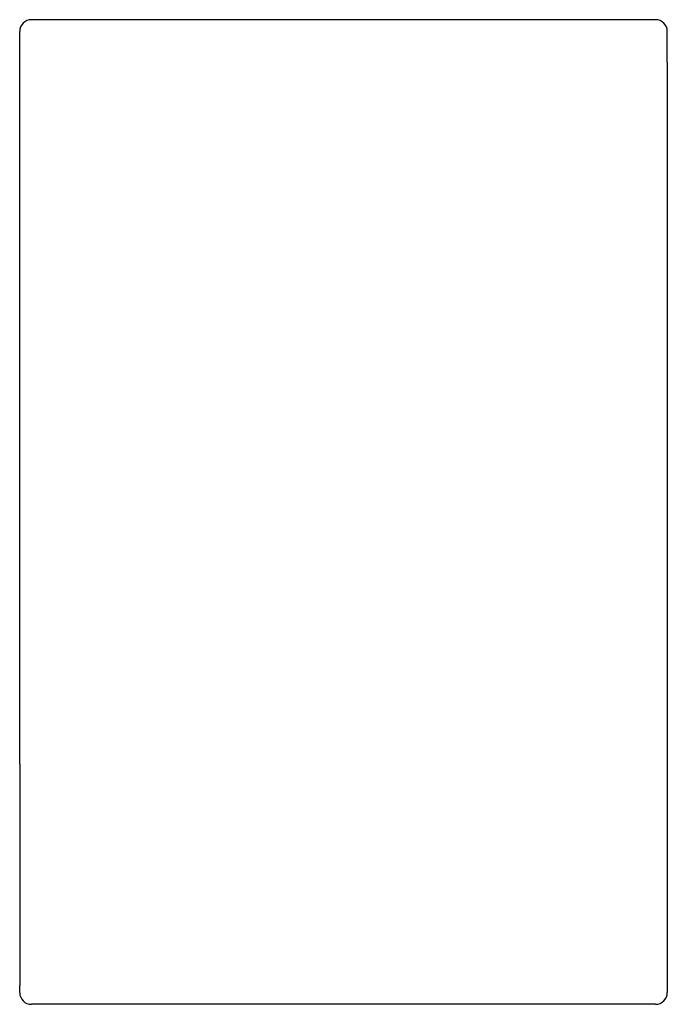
# Model space of a CAD drawing. Header units: millimetres. Extents: x 3925.796 to 3926.071, y 2249.07 to 2249.488.
import ezdxf

# ---------------------------------------------------------------- set-up
doc = ezdxf.new("R2010")
doc.units = ezdxf.units.MM
doc.layers.add('SANINDUSA', color=3, linetype='Continuous')

msp = doc.modelspace()

# ---------------------------------------------------------------- linework, layer by layer
at = {"layer": 'SANINDUSA'}
for p, q in [((3926.06592, 2249.48809), (3925.80092, 2249.48809)), ((3925.79592, 2249.47009), (3925.79592, 2249.48309)), ((3926.07092, 2249.47009), (3926.07092, 2249.48309)), ((3925.79592, 2249.19009), (3925.79592, 2249.47009)), ((3926.07092, 2249.47009), (3926.07092, 2249.07509)), ((3925.79592, 2249.17209), (3925.79592, 2249.19009)), ((3925.79592, 2249.17209), (3925.79592, 2249.07809)), ((3925.79592, 2249.07509), (3925.79592, 2249.07809)), ((3926.06592, 2249.07009), (3925.80092, 2249.07009))]:
    msp.add_line(p, q, dxfattribs=at)
for centre, start, end in [((3925.80092, 2249.48309), 90, 180), ((3926.06592, 2249.48309), 0, 90), ((3925.80092, 2249.07509), 181, 270), ((3926.06592, 2249.07509), 270, 0)]:
    msp.add_arc(centre, 0.005, start, end, dxfattribs=at)

doc.saveas('drawing.dxf')
